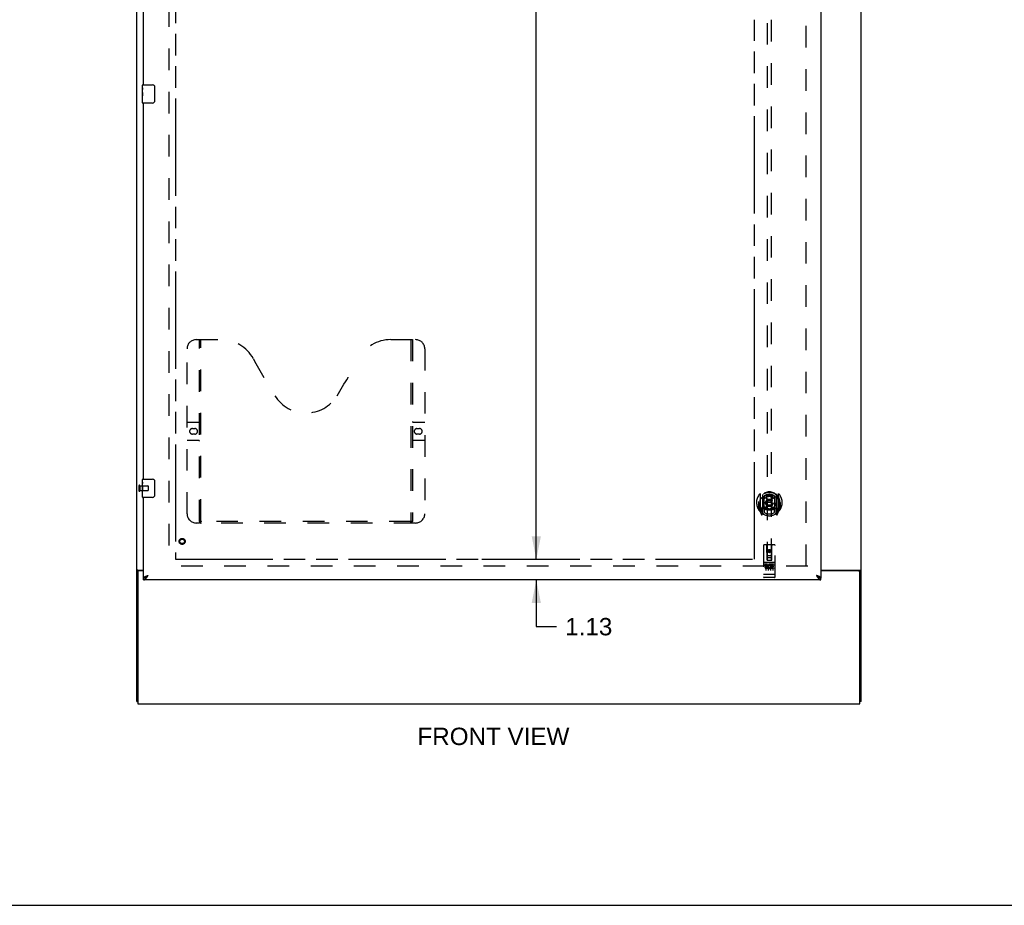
# Model space of a CAD drawing. Header units: inches. Extents: x 0 to 214, y 0 to 139.
# Tile 2 of 14: x 54 to 107, y 0 to 48. Entities that reach past the tile are written whole.
import ezdxf

# ---------------------------------------------------------------- set-up
doc = ezdxf.new("R2010")
doc.units = ezdxf.units.IN
doc.header["$LTSCALE"] = 11.782908
doc.header["$MEASUREMENT"] = 0
doc.linetypes.add('HIDDEN', pattern=[0.2, 0.1, -0.1])
doc.linetypes.add('PHANTOM', pattern=[0.8, 0.45, -0.05, 0.1, -0.05, 0.1, -0.05])
doc.layers.get('0').update_dxf_attribs({"linetype": 'CONTINUOUS'})
for name, color, linetype in [('02___PRT_ALL_AXES', 7, 'CONTINUOUS'), ('AVAIL_DOOR_SPACE', 7, 'CONTINUOUS'), ('DEFAULT_2', 8, 'HIDDEN'), ('DIMENSIONS', 7, 'CONTINUOUS')]:
    doc.layers.add(name, color=color, linetype=linetype)
doc.styles.get("Standard").update_dxf_attribs({"font": 'arial.ttf'})
doc.dimstyles.new('DIMSTYLE_1', dxfattribs={"dimtxt": 0.945153, "dimasz": 1.260204, "dimexe": 0.09, "dimexo": 0.07, "dimgap": 0.0375, "dimtad": 0, "dimtih": 1, "dimtoh": 1, "dimzin": 4, "dimdsep": 46, "dimtxsty": 'Standard', "dimblk": '_FILLED', "dimblk1": '_FILLED', "dimblk2": '_FILLED', "dimcen": 0.09, "dimazin": 1, "dimtfac": 1, "dimtofl": 0, "dimtmove": 0, "dimatfit": 3, "dimldrblk": '_FILLED', "dimfxl": 1, "dimtolj": 1, "dimtzin": 4, "dimarcsym": 0})

# ---------------------------------------------------------------- blocks, each defined once
blk = doc.blocks.new('_FILLED')
at = {"color": 0, "linetype": 'ByBlock'}
blk.add_solid([(0, 0), (-1, 0.2), (-1, -0.2)], dxfattribs=at)
blk = doc.blocks.new('*D11')
at = {"layer": 'DIMENSIONS', "color": 2, "linetype": 'Continuous'}
for p, q in [((82.998, 91.116), (81.262, 91.116)), ((81.864, 91.116), (81.864, 55.936)), ((81.864, 18.866), (81.864, 54.046)), ((80.73, 18.866), (82.685, 18.866))]:
    blk.add_line(p, q, dxfattribs=at)
at = {"layer": 'DIMENSIONS', "color": 2, "linetype": 'Continuous', "xscale": 1.2602040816, "yscale": 1.2602040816, "zscale": 1.2602040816}
for p, rotation in [((81.864, 91.116), 90), ((81.864, 18.866), 270)]:
    blk.add_blockref('_FILLED', p, dxfattribs=dict(at, rotation=rotation))
at = {"layer": 'DIMENSIONS', "color": 2, "linetype": 'Continuous', "insert": (81.864, 55.463), "char_height": 0.9452, "width": 3.30277, "attachment_point": 2, "line_spacing_factor": 0.9}
blk.add_mtext('72.25', dxfattribs=at)
blk = doc.blocks.new('*D12')
at = {"layer": 'DIMENSIONS', "color": 2, "linetype": 'Continuous'}
for p, q in [((81.864, 18.866), (81.864, 21.386)), ((80.73, 18.866), (82.747, 18.866)), ((82.998, 17.741), (81.262, 17.741)), ((81.864, 17.741), (81.864, 15.194)), ((81.864, 15.194), (82.967, 15.194))]:
    blk.add_line(p, q, dxfattribs=at)
at = {"layer": 'DIMENSIONS', "color": 2, "linetype": 'Continuous', "xscale": 1.2602040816, "yscale": 1.2602040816, "zscale": 1.2602040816}
for p, rotation in [((81.864, 18.866), 270), ((81.864, 17.741), 90)]:
    blk.add_blockref('_FILLED', p, dxfattribs=dict(at, rotation=rotation))
at = {"layer": 'DIMENSIONS', "color": 2, "linetype": 'Continuous', "insert": (83.439, 15.667), "char_height": 0.9452, "width": 2.56843, "attachment_point": 1, "line_spacing_factor": 0.9}
blk.add_mtext('1.13', dxfattribs=at)
blk = doc.blocks.new('*D13')
at = {"layer": 'DIMENSIONS', "color": 2, "linetype": 'Continuous'}
for p, q in [((60.446, 64.132), (57.926, 64.132)), ((62.196, 64.132), (64.361, 64.132))]:
    blk.add_line(p, q, dxfattribs=at)
at = {"layer": 'DIMENSIONS', "color": 2, "linetype": 'Continuous', "xscale": 1.2602040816, "yscale": 1.2602040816, "zscale": 1.2602040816}
blk.add_blockref('_FILLED', (60.446, 64.132), dxfattribs=at)
at = {"layer": 'DIMENSIONS', "color": 2, "linetype": 'Continuous', "xscale": 1.2602040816, "yscale": 1.2602040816, "zscale": 1.2602040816, "rotation": 180}
blk.add_blockref('_FILLED', (62.196, 64.132), dxfattribs=at)
at = {"layer": 'DIMENSIONS', "color": 2, "linetype": 'Continuous', "insert": (64.834, 64.604), "char_height": 0.9452, "width": 2.56843, "attachment_point": 1, "line_spacing_factor": 0.9}
blk.add_mtext('1.75', dxfattribs=at)
blk = doc.blocks.new('*D15')
at = {"layer": 'DIMENSIONS', "color": 2, "linetype": 'Continuous'}
for p, q in [((93.759, 64.132), (91.579, 64.132)), ((97.384, 64.132), (99.904, 64.132))]:
    blk.add_line(p, q, dxfattribs=at)
at = {"layer": 'DIMENSIONS', "color": 2, "linetype": 'Continuous', "xscale": 1.2602040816, "yscale": 1.2602040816, "zscale": 1.2602040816}
blk.add_blockref('_FILLED', (93.759, 64.132), dxfattribs=at)
at = {"layer": 'DIMENSIONS', "color": 2, "linetype": 'Continuous', "xscale": 1.2602040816, "yscale": 1.2602040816, "zscale": 1.2602040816, "rotation": 180}
blk.add_blockref('_FILLED', (97.384, 64.132), dxfattribs=at)
at = {"layer": 'DIMENSIONS', "color": 2, "linetype": 'Continuous', "insert": (91.106, 64.604), "char_height": 0.9452, "width": 2.56843, "attachment_point": 3, "line_spacing_factor": 0.9}
blk.add_mtext('3.63', dxfattribs=at)

msp = doc.modelspace()

# ---------------------------------------------------------------- linework, layer by layer
at = {"color": 7, "linetype": 'Continuous'}
for p, q in [((60.071, 11.116), (60.071, 94.866)), ((99.571, 11.116), (99.571, 94.866)), ((60.386, 44.58), (60.386, 44.726)), ((60.401, 44.741), (60.941, 44.741)), ((61.041, 44.641), (61.041, 43.841)), ((60.386, 44.322), (60.386, 44.356)), ((60.386, 44.125), (60.386, 44.157)), ((60.386, 43.756), (60.386, 43.895)), ((60.941, 43.741), (60.401, 43.741)), ((60.386, 23.08), (60.386, 23.226)), ((60.401, 23.241), (60.941, 23.241)), ((61.041, 23.141), (61.041, 22.341)), ((60.386, 22.822), (60.386, 22.856)), ((60.386, 22.625), (60.386, 22.657)), ((60.386, 22.256), (60.386, 22.395)), ((60.941, 22.241), (60.401, 22.241)), ((60.132, 18.272), (60.446, 18.272)), ((97.384, 18.272), (99.511, 18.272)), ((60.169, 18.234), (60.071, 18.234)), ((60.134, 18.178), (60.134, 10.991)), ((60.446, 18.241), (60.196, 18.241)), ((60.446, 17.741), (60.446, 17.845)), ((60.547, 17.873), (60.558, 17.879)), ((97.26, 17.886), (97.272, 17.879)), ((99.446, 18.241), (97.384, 18.241)), ((97.384, 17.741), (97.384, 17.845)), ((99.474, 18.234), (99.571, 18.234)), ((99.509, 10.991), (99.509, 18.178)), ((60.071, 11.116), (60.134, 11.116)), ((60.134, 10.991), (99.509, 10.991)), ((99.571, 11.116), (99.509, 11.116)), ((0, 0), (214.235, 0))]:
    msp.add_line(p, q, dxfattribs=at)
at = {"color": 3, "linetype": 'Continuous'}
for p, q in [((97.384, 92.137), (97.384, 17.845)), ((60.446, 44.741), (60.446, 65.241)), ((60.446, 23.241), (60.446, 43.741)), ((60.446, 17.845), (60.446, 22.241)), ((97.384, 17.741), (60.446, 17.741))]:
    msp.add_line(p, q, dxfattribs=at)
at = {"color": 7, "linetype": 'Continuous'}
for points in [[(61.034, 44.677), (61.036, 44.671), (61.038, 44.665), (61.039, 44.659), (61.04, 44.653), (61.041, 44.647), (61.041, 44.641)], [(61.041, 43.841), (61.041, 43.834), (61.04, 43.828), (61.039, 43.822), (61.038, 43.816), (61.036, 43.81), (61.034, 43.804)], [(61.034, 23.177), (61.036, 23.171), (61.038, 23.165), (61.039, 23.159), (61.04, 23.153), (61.041, 23.147), (61.041, 23.141)], [(61.041, 22.341), (61.041, 22.334), (61.04, 22.328), (61.039, 22.322), (61.038, 22.316), (61.036, 22.31), (61.034, 22.304)], [(60.11, 18.261), (60.103, 18.258), (60.099, 18.257), (60.095, 18.255), (60.092, 18.254), (60.089, 18.252), (60.086, 18.251), (60.083, 18.249), (60.08, 18.248), (60.078, 18.246), (60.076, 18.244), (60.075, 18.243), (60.073, 18.241), (60.073, 18.24), (60.072, 18.238), (60.071, 18.236), (60.071, 18.234)], [(60.132, 18.272), (60.13, 18.27), (60.127, 18.269), (60.125, 18.267), (60.121, 18.266), (60.118, 18.264), (60.114, 18.262), (60.11, 18.261)], [(99.511, 18.272), (99.513, 18.27), (99.515, 18.269), (99.518, 18.267), (99.521, 18.266), (99.525, 18.264), (99.528, 18.262), (99.532, 18.261), (99.54, 18.258)], [(99.54, 18.258), (99.544, 18.257), (99.547, 18.255), (99.551, 18.254), (99.554, 18.252), (99.557, 18.251), (99.56, 18.249), (99.562, 18.248), (99.564, 18.246), (99.566, 18.244), (99.568, 18.243), (99.569, 18.241), (99.57, 18.24), (99.571, 18.238), (99.571, 18.236), (99.571, 18.234)], [(60.446, 17.845), (60.457, 17.845), (60.469, 17.846), (60.48, 17.848), (60.491, 17.85), (60.502, 17.854), (60.513, 17.858), (60.525, 17.862), (60.536, 17.867), (60.547, 17.873)], [(60.558, 17.879), (60.569, 17.886), (60.581, 17.894), (60.592, 17.902), (60.603, 17.91), (60.614, 17.919), (60.626, 17.928), (60.637, 17.937), (60.648, 17.947), (60.659, 17.957), (60.67, 17.967), (60.682, 17.977), (60.693, 17.987)], [(60.562, 17.882), (60.566, 17.887), (60.571, 17.895), (60.577, 17.902), (60.584, 17.909), (60.592, 17.916), (60.6, 17.923), (60.609, 17.93), (60.618, 17.937), (60.628, 17.944), (60.638, 17.952), (60.649, 17.959), (60.659, 17.966), (60.67, 17.973), (60.682, 17.98), (60.693, 17.987)], [(97.137, 17.987), (97.148, 17.977), (97.16, 17.967), (97.171, 17.957), (97.182, 17.947), (97.193, 17.937), (97.204, 17.928), (97.216, 17.919), (97.227, 17.91), (97.238, 17.902), (97.249, 17.894), (97.26, 17.886)], [(97.268, 17.882), (97.264, 17.887), (97.259, 17.895), (97.253, 17.902), (97.246, 17.909), (97.238, 17.916), (97.23, 17.923), (97.221, 17.93), (97.212, 17.937), (97.202, 17.944), (97.192, 17.952), (97.181, 17.959), (97.171, 17.966), (97.16, 17.973), (97.148, 17.98), (97.137, 17.987)], [(97.272, 17.879), (97.283, 17.873), (97.294, 17.867), (97.305, 17.862), (97.317, 17.858), (97.328, 17.854), (97.339, 17.85), (97.35, 17.848), (97.361, 17.846), (97.373, 17.845), (97.384, 17.845)]]:
    msp.add_lwpolyline(points, dxfattribs=at)
at = {"color": 3, "linetype": 'Continuous'}
for points in [[(60.227, 18.272), (60.227, 18.27), (60.227, 18.268), (60.227, 18.266), (60.226, 18.264), (60.226, 18.263), (60.225, 18.261), (60.224, 18.259), (60.222, 18.258), (60.221, 18.256), (60.219, 18.255), (60.217, 18.253), (60.215, 18.252), (60.213, 18.251)], [(99.416, 18.272), (99.416, 18.27), (99.416, 18.268), (99.416, 18.266), (99.416, 18.264), (99.417, 18.263), (99.418, 18.261), (99.419, 18.259), (99.42, 18.258), (99.422, 18.256), (99.423, 18.255), (99.425, 18.253), (99.427, 18.252), (99.43, 18.251), (99.434, 18.248)], [(60.213, 18.251), (60.208, 18.248), (60.206, 18.247), (60.204, 18.245), (60.202, 18.244), (60.2, 18.242), (60.199, 18.241)], [(60.446, 17.845), (60.447, 17.851), (60.448, 17.857), (60.451, 17.862), (60.455, 17.868), (60.459, 17.874), (60.465, 17.88), (60.472, 17.886), (60.479, 17.892), (60.488, 17.898), (60.497, 17.904), (60.507, 17.91), (60.518, 17.916), (60.53, 17.922), (60.543, 17.928)], [(60.446, 17.741), (60.457, 17.741), (60.469, 17.743), (60.48, 17.746), (60.491, 17.751), (60.502, 17.756), (60.513, 17.763), (60.525, 17.771), (60.536, 17.78), (60.547, 17.79), (60.558, 17.801), (60.569, 17.813), (60.581, 17.826), (60.592, 17.839)], [(60.543, 17.928), (60.556, 17.934), (60.569, 17.94), (60.584, 17.946), (60.598, 17.952), (60.614, 17.957), (60.629, 17.963), (60.645, 17.969), (60.661, 17.975), (60.677, 17.981), (60.693, 17.987)], [(60.592, 17.839), (60.603, 17.854), (60.614, 17.869), (60.626, 17.885), (60.637, 17.901), (60.648, 17.918), (60.659, 17.935), (60.67, 17.952), (60.682, 17.97), (60.693, 17.987)], [(97.287, 17.928), (97.274, 17.934), (97.26, 17.94), (97.246, 17.946), (97.232, 17.952), (97.216, 17.957), (97.201, 17.963), (97.185, 17.969), (97.169, 17.975), (97.153, 17.981), (97.137, 17.987)], [(97.137, 17.987), (97.148, 17.97), (97.16, 17.952), (97.171, 17.935), (97.182, 17.918), (97.193, 17.901), (97.204, 17.885), (97.216, 17.869), (97.227, 17.854)], [(97.227, 17.854), (97.238, 17.839), (97.249, 17.826), (97.26, 17.813), (97.272, 17.801), (97.283, 17.79), (97.294, 17.78), (97.305, 17.771), (97.317, 17.763), (97.328, 17.756), (97.339, 17.751), (97.35, 17.746), (97.361, 17.743), (97.373, 17.741), (97.384, 17.741)], [(97.384, 17.845), (97.383, 17.851), (97.382, 17.857), (97.379, 17.862), (97.375, 17.868), (97.371, 17.874), (97.365, 17.88), (97.358, 17.886), (97.351, 17.892), (97.342, 17.898), (97.333, 17.904), (97.323, 17.91), (97.312, 17.916), (97.3, 17.922), (97.287, 17.928)], [(99.434, 18.248), (99.436, 18.247), (99.438, 18.245), (99.44, 18.244), (99.442, 18.242), (99.444, 18.241)]]:
    msp.add_lwpolyline(points, dxfattribs=at)
at = {"color": 7, "linetype": 'Continuous'}
for centre, radius, start, end in [((60.401, 44.726), 0.015, 90, 180), ((60.941, 44.641), 0.1, 21.1999, 90), ((60.401, 43.756), 0.015, 180, 270), ((60.941, 43.841), 0.1, 270, 338.7946), ((60.401, 23.226), 0.015, 90, 180), ((60.941, 23.141), 0.1, 21.1999, 90), ((60.401, 22.256), 0.015, 180, 270), ((60.941, 22.341), 0.1, 270, 338.7946), ((60.196, 18.178), 0.0625, 90, 180), ((99.446, 18.178), 0.0625, 0, 90)]:
    msp.add_arc(centre, radius, start, end, dxfattribs=at)
at = {"layer": '02___PRT_ALL_AXES', "color": 7, "linetype": 'Continuous'}
for p, q in [((60.386, 44.58), (60.386, 44.726)), ((60.386, 44.322), (60.386, 44.579)), ((60.392, 44.524), (60.386, 44.524)), ((60.386, 44.356), (60.393, 44.356)), ((60.386, 43.756), (60.386, 44.319)), ((60.388, 44.293), (60.386, 44.293)), ((60.386, 44.161), (60.392, 44.161)), ((60.386, 44.125), (60.393, 44.125)), ((60.386, 44.062), (60.393, 44.062)), ((60.388, 44.295), (60.39, 44.273)), ((60.393, 44.356), (60.393, 44.492)), ((60.393, 43.895), (60.393, 44.125)), ((60.386, 43.895), (60.393, 43.895)), ((60.386, 23.08), (60.386, 23.226)), ((60.386, 22.822), (60.386, 23.079)), ((60.392, 23.024), (60.386, 23.024)), ((60.386, 22.856), (60.393, 22.856)), ((60.386, 22.256), (60.386, 22.819)), ((60.388, 22.793), (60.386, 22.793)), ((60.386, 22.661), (60.392, 22.661)), ((60.386, 22.625), (60.393, 22.625)), ((60.386, 22.562), (60.393, 22.562)), ((60.388, 22.795), (60.39, 22.773)), ((60.393, 22.856), (60.393, 22.992)), ((60.393, 22.395), (60.393, 22.625)), ((60.386, 22.395), (60.393, 22.395))]:
    msp.add_line(p, q, dxfattribs=at)
at = {"layer": '02___PRT_ALL_AXES', "color": 8, "linetype": 'HIDDEN'}
for p, q in [((60.239, 22.865), (60.686, 22.865)), ((60.239, 22.865), (60.239, 22.617)), ((60.239, 22.617), (60.686, 22.617)), ((94.854, 18.701), (94.289, 18.701)), ((94.427, 18.579), (94.334, 18.579)), ((94.334, 18.579), (94.334, 18.537)), ((94.427, 18.537), (94.334, 18.537)), ((94.431, 18.493), (94.384, 18.493)), ((94.427, 18.452), (94.398, 18.452)), ((94.491, 18.408), (94.398, 18.408)), ((94.491, 18.366), (94.398, 18.366)), ((94.491, 18.408), (94.491, 18.366)), ((94.623, 18.414), (94.64, 18.375)), ((94.647, 18.544), (94.634, 18.525)), ((94.643, 18.569), (94.647, 18.567)), ((94.803, 18.579), (94.647, 18.579)), ((94.647, 18.579), (94.647, 18.567)), ((94.647, 18.544), (94.647, 18.366)), ((94.803, 18.366), (94.647, 18.366)), ((94.803, 18.537), (94.69, 18.537)), ((94.69, 18.537), (94.69, 18.493)), ((94.782, 18.493), (94.69, 18.493)), ((94.782, 18.451), (94.69, 18.451)), ((94.69, 18.451), (94.69, 18.408)), ((94.803, 18.408), (94.69, 18.408)), ((94.782, 18.493), (94.782, 18.451)), ((94.803, 18.579), (94.803, 18.537)), ((94.803, 18.408), (94.803, 18.366)), ((94.854, 17.873), (94.289, 17.873))]:
    msp.add_line(p, q, dxfattribs=at)
at = {"layer": '02___PRT_ALL_AXES', "color": 7, "linetype": 'Continuous'}
for points in [[(60.386, 44.58), (60.386, 44.576), (60.387, 44.572), (60.387, 44.566), (60.389, 44.553)], [(60.386, 44.322), (60.386, 44.314), (60.387, 44.305), (60.388, 44.295)], [(60.389, 44.553), (60.39, 44.545), (60.391, 44.537), (60.392, 44.529)], [(60.39, 44.273), (60.39, 44.261), (60.391, 44.249), (60.392, 44.237), (60.393, 44.224), (60.393, 44.212), (60.393, 44.199), (60.393, 44.186), (60.393, 44.173), (60.392, 44.161), (60.391, 44.148), (60.39, 44.136)], [(60.392, 44.529), (60.392, 44.52), (60.393, 44.511), (60.393, 44.501), (60.393, 44.492)], [(60.386, 23.08), (60.386, 23.076), (60.387, 23.072), (60.387, 23.066), (60.389, 23.053)], [(60.386, 22.822), (60.386, 22.814), (60.387, 22.805), (60.388, 22.795)], [(60.389, 23.053), (60.39, 23.045), (60.391, 23.037), (60.392, 23.029)], [(60.39, 22.773), (60.39, 22.761), (60.391, 22.749), (60.392, 22.737), (60.393, 22.724), (60.393, 22.712), (60.393, 22.699), (60.393, 22.686), (60.393, 22.673), (60.392, 22.661), (60.391, 22.648), (60.39, 22.636)], [(60.392, 23.029), (60.392, 23.02), (60.393, 23.011), (60.393, 23.001), (60.393, 22.992)]]:
    msp.add_lwpolyline(points, dxfattribs=at)
at = {"layer": '02___PRT_ALL_AXES', "color": 8, "linetype": 'HIDDEN'}
for centre, radius in [((62.55, 19.845), 0.124), ((94.571, 19.318), 0.085)]:
    msp.add_circle(centre, radius, dxfattribs=at)
for centre, radius, start, end in [((94.398, 18.43), 0.0644, 102.2995, 270.0775), ((94.398, 18.43), 0.0219, 89.9011, 270), ((94.427, 18.516), 0.0635, 270, 90), ((94.427, 18.515), 0.0219, 280.307, 90), ((94.597, 18.473), 0.107, 64.2636, 293.4027), ((94.597, 18.473), 0.0639, 54.8895, 293.4026)]:
    msp.add_arc(centre, radius, start, end, dxfattribs=at)
at = {"layer": '02___PRT_ALL_AXES', "color": 7, "linetype": 'Continuous'}
for centre in [(60.649, 44.157), (60.649, 22.657)]:
    msp.add_ellipse(centre, major_axis=(0.263, 0), ratio=0.432808, start_param=3.141593, end_param=3.321581, dxfattribs=at)
at = {"layer": 'AVAIL_DOOR_SPACE', "color": 4, "linetype": 'PHANTOM'}
for p, q in [((62.196, 91.116), (62.196, 18.866)), ((93.759, 18.866), (93.759, 48.29)), ((62.196, 18.866), (78.9, 18.866)), ((78.9, 18.87), (78.93, 18.87)), ((78.9, 18.87), (78.9, 18.866)), ((78.93, 18.87), (78.93, 18.866)), ((78.93, 18.866), (93.759, 18.866))]:
    msp.add_line(p, q, dxfattribs=at)
at = {"layer": 'DEFAULT_2', "color": 8, "linetype": 'HIDDEN'}
for p, q in [((61.821, 91.491), (61.821, 18.491)), ((96.571, 18.491), (96.571, 91.491)), ((94.446, 52.82), (94.446, 18.818)), ((94.696, 18.818), (94.696, 52.82)), ((63.32, 30.845), (64.675, 30.845)), ((63.495, 20.935), (63.495, 30.845)), ((63.575, 20.965), (63.575, 30.845)), ((73.925, 30.845), (75.28, 30.845)), ((75.025, 30.845), (75.025, 20.965)), ((75.105, 30.845), (75.105, 20.935)), ((62.82, 21.345), (62.82, 30.345)), ((75.78, 30.345), (75.78, 21.345)), ((62.82, 26.345), (63.455, 26.345)), ((75.145, 26.345), (75.78, 26.345)), ((63.107, 25.995), (63.244, 25.995)), ((75.357, 25.995), (75.494, 25.995)), ((63.455, 25.345), (62.82, 25.345)), ((63.244, 25.695), (63.107, 25.695)), ((75.78, 25.345), (75.145, 25.345)), ((75.494, 25.695), (75.357, 25.695)), ((60.196, 22.883), (60.196, 22.599)), ((60.239, 22.883), (60.239, 22.599)), ((60.696, 22.855), (60.696, 22.627)), ((94.071, 22.446), (94.071, 21.478)), ((94.189, 22.392), (94.189, 21.376)), ((94.196, 22.367), (94.196, 21.364)), ((94.289, 21.644), (94.289, 22.275)), ((94.296, 22.328), (94.296, 22.225)), ((94.409, 22.301), (94.439, 21.962)), ((94.734, 22.301), (94.704, 21.962)), ((94.846, 22.225), (94.846, 22.328)), ((94.854, 22.275), (94.854, 21.644)), ((94.946, 22.367), (94.946, 21.364)), ((94.954, 22.392), (94.954, 21.376)), ((95.071, 21.478), (95.071, 22.446)), ((93.989, 21.962), (94.004, 21.962)), ((93.989, 21.962), (93.989, 21.574)), ((93.996, 22.009), (93.996, 22.011)), ((93.996, 21.551), (93.996, 22.009)), ((94.189, 21.633), (94.129, 21.633)), ((94.129, 21.633), (94.129, 21.483)), ((94.129, 21.483), (94.196, 21.483)), ((94.166, 21.537), (94.137, 21.491)), ((94.199, 21.596), (94.199, 21.389)), ((94.289, 21.634), (94.216, 21.634)), ((94.285, 21.616), (94.219, 21.616)), ((94.296, 21.664), (94.296, 21.411)), ((94.408, 21.618), (94.439, 21.962)), ((94.704, 21.962), (94.439, 21.962)), ((94.734, 21.618), (94.704, 21.962)), ((94.846, 21.411), (94.846, 21.664)), ((94.926, 21.634), (94.854, 21.634)), ((94.924, 21.616), (94.858, 21.616)), ((94.944, 21.389), (94.944, 21.596)), ((94.946, 21.483), (95.014, 21.483)), ((95.014, 21.633), (94.954, 21.633)), ((95.005, 21.491), (94.976, 21.537)), ((95.014, 21.483), (95.014, 21.633)), ((95.154, 21.962), (95.139, 21.962)), ((95.146, 22.009), (95.146, 22.011)), ((95.146, 21.551), (95.146, 22.009)), ((95.154, 21.962), (95.154, 21.574)), ((94.076, 21.468), (94.146, 21.292)), ((94.167, 21.373), (94.172, 21.369)), ((94.175, 21.295), (94.189, 21.376)), ((94.266, 21.314), (94.196, 21.423)), ((94.946, 21.423), (94.876, 21.314)), ((94.954, 21.376), (94.968, 21.295)), ((94.975, 21.372), (94.975, 21.373)), ((94.975, 21.372), (94.975, 21.373)), ((94.975, 21.372), (94.975, 21.372)), ((94.997, 21.292), (95.067, 21.468)), ((75.28, 20.845), (63.32, 20.845)), ((75.021, 20.925), (63.579, 20.925)), ((94.259, 19.628), (94.259, 17.903)), ((94.854, 19.658), (94.289, 19.658)), ((94.445, 18.818), (94.441, 19.628)), ((94.571, 19.391), (94.509, 19.355)), ((94.509, 19.355), (94.519, 19.349)), ((94.509, 19.355), (94.509, 19.282)), ((94.571, 19.379), (94.519, 19.349)), ((94.519, 19.349), (94.519, 19.288)), ((94.634, 19.355), (94.571, 19.391)), ((94.571, 19.391), (94.571, 19.379)), ((94.624, 19.349), (94.571, 19.379)), ((94.634, 19.355), (94.624, 19.349)), ((94.624, 19.288), (94.624, 19.349)), ((94.634, 19.282), (94.634, 19.355)), ((94.698, 18.818), (94.701, 19.628)), ((94.884, 17.903), (94.884, 19.628)), ((94.444, 19.068), (94.699, 19.068)), ((94.445, 18.818), (94.446, 18.818)), ((94.446, 18.818), (94.696, 18.818)), ((94.656, 18.943), (94.486, 18.943)), ((94.509, 19.282), (94.519, 19.288)), ((94.509, 19.282), (94.571, 19.246)), ((94.519, 19.288), (94.571, 19.258)), ((94.571, 19.258), (94.624, 19.288)), ((94.571, 19.246), (94.634, 19.282)), ((94.571, 19.246), (94.571, 19.258)), ((94.634, 19.282), (94.624, 19.288)), ((94.696, 18.818), (94.698, 18.818)), ((96.665, 18.491), (61.727, 18.491)), ((94.289, 18.701), (94.854, 18.701)), ((94.36, 18.685), (94.532, 18.685)), ((94.384, 18.57), (94.384, 18.264)), ((94.509, 18.57), (94.509, 18.264)), ((94.61, 18.685), (94.782, 18.685)), ((94.634, 18.57), (94.634, 18.264)), ((94.759, 18.57), (94.759, 18.264)), ((94.276, 18.032), (94.275, 18.032)), ((94.278, 18.032), (94.277, 18.032)), ((94.279, 18.032), (94.278, 18.032)), ((94.28, 18.032), (94.279, 18.032)), ((94.28, 18.031), (94.28, 18.032)), ((94.281, 18.031), (94.28, 18.031)), ((94.282, 18.031), (94.281, 18.031)), ((94.283, 18.031), (94.282, 18.031)), ((94.284, 18.031), (94.283, 18.031)), ((94.285, 18.031), (94.284, 18.031)), ((94.286, 18.031), (94.285, 18.031)), ((94.285, 18.031), (94.285, 18.031)), ((94.287, 18.031), (94.286, 18.031)), ((94.288, 18.031), (94.287, 18.031)), ((94.289, 18.031), (94.288, 18.031)), ((94.854, 18.031), (94.289, 18.031)), ((94.539, 17.873), (94.354, 17.873)), ((94.789, 17.873), (94.604, 17.873)), ((94.854, 18.031), (94.855, 18.031)), ((94.855, 18.031), (94.856, 18.031)), ((94.856, 18.031), (94.857, 18.031)), ((94.857, 18.031), (94.858, 18.031)), ((94.858, 18.031), (94.859, 18.031)), ((94.858, 18.031), (94.858, 18.031)), ((94.859, 18.031), (94.86, 18.031)), ((94.86, 18.031), (94.861, 18.031)), ((94.861, 18.031), (94.862, 18.031)), ((94.862, 18.031), (94.863, 18.032)), ((94.862, 18.031), (94.862, 18.031)), ((94.863, 18.032), (94.864, 18.032)), ((94.864, 18.032), (94.865, 18.032)), ((94.865, 18.032), (94.866, 18.032)), ((94.866, 18.032), (94.867, 18.032)), ((94.866, 18.032), (94.866, 18.032)), ((94.867, 18.032), (94.868, 18.032))]:
    msp.add_line(p, q, dxfattribs=at)
for points in [[(94.117, 22.177), (94.115, 22.176), (94.114, 22.175), (94.112, 22.173), (94.111, 22.172), (94.109, 22.17), (94.107, 22.169), (94.106, 22.167), (94.104, 22.165), (94.102, 22.163), (94.1, 22.161), (94.099, 22.16), (94.097, 22.158), (94.095, 22.155), (94.093, 22.153), (94.091, 22.151), (94.089, 22.149), (94.087, 22.146), (94.085, 22.144), (94.083, 22.141), (94.081, 22.138), (94.078, 22.135), (94.076, 22.132), (94.074, 22.129), (94.071, 22.126), (94.069, 22.123), (94.067, 22.119), (94.064, 22.116), (94.062, 22.112), (94.059, 22.108), (94.056, 22.104), (94.054, 22.1), (94.051, 22.095), (94.048, 22.091), (94.045, 22.086), (94.042, 22.081), (94.039, 22.076)], [(94.383, 22.319), (94.389, 22.32), (94.394, 22.322), (94.4, 22.323), (94.405, 22.325), (94.41, 22.326), (94.416, 22.327), (94.421, 22.328), (94.427, 22.33), (94.432, 22.331), (94.438, 22.332), (94.443, 22.333), (94.449, 22.334), (94.454, 22.335), (94.46, 22.336), (94.465, 22.337), (94.471, 22.337), (94.476, 22.338), (94.482, 22.339), (94.487, 22.34), (94.493, 22.34), (94.499, 22.341), (94.504, 22.341), (94.51, 22.342), (94.515, 22.342), (94.521, 22.343), (94.527, 22.343), (94.532, 22.344), (94.538, 22.344), (94.543, 22.344), (94.549, 22.344), (94.554, 22.344), (94.56, 22.345), (94.566, 22.345), (94.571, 22.345), (94.577, 22.345), (94.582, 22.345), (94.588, 22.344), (94.594, 22.344), (94.599, 22.344), (94.605, 22.344), (94.61, 22.344), (94.616, 22.343), (94.622, 22.343), (94.627, 22.342), (94.633, 22.342), (94.638, 22.341), (94.644, 22.341), (94.649, 22.34), (94.655, 22.34), (94.661, 22.339), (94.666, 22.338), (94.672, 22.337), (94.677, 22.337), (94.683, 22.336), (94.688, 22.335), (94.694, 22.334), (94.699, 22.333), (94.705, 22.332), (94.71, 22.331), (94.716, 22.33), (94.721, 22.328), (94.727, 22.327), (94.732, 22.326), (94.738, 22.325), (94.743, 22.323), (94.748, 22.322), (94.754, 22.32), (94.759, 22.319)], [(95.104, 22.076), (95.101, 22.081), (95.098, 22.086), (95.095, 22.091), (95.092, 22.095), (95.089, 22.1), (95.086, 22.104), (95.084, 22.108), (95.081, 22.112), (95.078, 22.116), (95.076, 22.119), (95.073, 22.123), (95.071, 22.126), (95.069, 22.129), (95.066, 22.132), (95.064, 22.135), (95.062, 22.138), (95.06, 22.141), (95.058, 22.144), (95.056, 22.146), (95.054, 22.149), (95.052, 22.151), (95.05, 22.153), (95.048, 22.155), (95.046, 22.158), (95.044, 22.16), (95.042, 22.161), (95.04, 22.163), (95.038, 22.165), (95.037, 22.167), (95.035, 22.169), (95.033, 22.17), (95.032, 22.172), (95.03, 22.173), (95.029, 22.175), (95.027, 22.176), (95.026, 22.177)], [(63.485, 20.965), (63.501, 20.954), (63.517, 20.944), (63.533, 20.936), (63.549, 20.93), (63.564, 20.926), (63.579, 20.925)], [(75.021, 20.925), (75.036, 20.926), (75.052, 20.93), (75.067, 20.936), (75.083, 20.944), (75.099, 20.954), (75.115, 20.965)], [(94.354, 18.684), (94.354, 18.684), (94.354, 18.684), (94.354, 18.684), (94.354, 18.684), (94.354, 18.684), (94.354, 18.684), (94.354, 18.684), (94.354, 18.684), (94.355, 18.684), (94.355, 18.684), (94.355, 18.684), (94.355, 18.684), (94.355, 18.684), (94.355, 18.685), (94.355, 18.685), (94.355, 18.685), (94.355, 18.685), (94.356, 18.685), (94.356, 18.685), (94.356, 18.685), (94.356, 18.685), (94.356, 18.685), (94.356, 18.685), (94.356, 18.685), (94.357, 18.685), (94.357, 18.685), (94.357, 18.685), (94.357, 18.685), (94.357, 18.685), (94.357, 18.685), (94.357, 18.685), (94.358, 18.685), (94.358, 18.685), (94.358, 18.685), (94.358, 18.685), (94.358, 18.685), (94.359, 18.685), (94.359, 18.685), (94.359, 18.685), (94.359, 18.685), (94.359, 18.685), (94.359, 18.685), (94.36, 18.685), (94.36, 18.685), (94.36, 18.685)], [(94.532, 18.685), (94.532, 18.685), (94.533, 18.685), (94.533, 18.685), (94.533, 18.685), (94.533, 18.685), (94.533, 18.685), (94.534, 18.685), (94.534, 18.685), (94.534, 18.685), (94.534, 18.685), (94.534, 18.685), (94.534, 18.685), (94.535, 18.685), (94.535, 18.685), (94.535, 18.685), (94.535, 18.685), (94.535, 18.685), (94.535, 18.685), (94.536, 18.685), (94.536, 18.685), (94.536, 18.685), (94.536, 18.685), (94.536, 18.685), (94.536, 18.685), (94.536, 18.685), (94.537, 18.685), (94.537, 18.685), (94.537, 18.685), (94.537, 18.685), (94.537, 18.685), (94.537, 18.685), (94.537, 18.685), (94.537, 18.684), (94.538, 18.684), (94.538, 18.684), (94.538, 18.684), (94.538, 18.684), (94.538, 18.684), (94.538, 18.684), (94.538, 18.684), (94.538, 18.684), (94.538, 18.684), (94.538, 18.684), (94.539, 18.684), (94.539, 18.684), (94.539, 18.684)], [(94.604, 18.684), (94.604, 18.684), (94.604, 18.684), (94.604, 18.684), (94.604, 18.684), (94.604, 18.684), (94.604, 18.684), (94.604, 18.684), (94.604, 18.684), (94.605, 18.684), (94.605, 18.684), (94.605, 18.684), (94.605, 18.684), (94.605, 18.684), (94.605, 18.685), (94.605, 18.685), (94.605, 18.685), (94.606, 18.685), (94.606, 18.685), (94.606, 18.685), (94.606, 18.685), (94.606, 18.685), (94.606, 18.685), (94.606, 18.685), (94.606, 18.685), (94.607, 18.685), (94.607, 18.685), (94.607, 18.685), (94.607, 18.685), (94.607, 18.685), (94.607, 18.685), (94.607, 18.685), (94.608, 18.685), (94.608, 18.685), (94.608, 18.685), (94.608, 18.685), (94.608, 18.685), (94.609, 18.685), (94.609, 18.685), (94.609, 18.685), (94.609, 18.685), (94.609, 18.685), (94.609, 18.685), (94.61, 18.685), (94.61, 18.685), (94.61, 18.685)], [(94.782, 18.685), (94.782, 18.685), (94.783, 18.685), (94.783, 18.685), (94.783, 18.685), (94.783, 18.685), (94.783, 18.685), (94.784, 18.685), (94.784, 18.685), (94.784, 18.685), (94.784, 18.685), (94.784, 18.685), (94.784, 18.685), (94.785, 18.685), (94.785, 18.685), (94.785, 18.685), (94.785, 18.685), (94.785, 18.685), (94.785, 18.685), (94.786, 18.685), (94.786, 18.685), (94.786, 18.685), (94.786, 18.685), (94.786, 18.685), (94.786, 18.685), (94.786, 18.685), (94.787, 18.685), (94.787, 18.685), (94.787, 18.685), (94.787, 18.685), (94.787, 18.685), (94.787, 18.685), (94.787, 18.685), (94.787, 18.684), (94.788, 18.684), (94.788, 18.684), (94.788, 18.684), (94.788, 18.684), (94.788, 18.684), (94.788, 18.684), (94.788, 18.684), (94.788, 18.684), (94.788, 18.684), (94.788, 18.684), (94.789, 18.684), (94.789, 18.684), (94.789, 18.684)], [(94.275, 18.032), (94.275, 18.032), (94.274, 18.032), (94.274, 18.032), (94.274, 18.032), (94.273, 18.032), (94.273, 18.032), (94.272, 18.032), (94.272, 18.032), (94.272, 18.032), (94.271, 18.033), (94.271, 18.033), (94.271, 18.033), (94.27, 18.033), (94.27, 18.033), (94.27, 18.033), (94.269, 18.033), (94.269, 18.033), (94.269, 18.033), (94.268, 18.033), (94.268, 18.033), (94.268, 18.033), (94.268, 18.033), (94.267, 18.033), (94.267, 18.033), (94.267, 18.034), (94.266, 18.034), (94.266, 18.034), (94.266, 18.034), (94.266, 18.034), (94.265, 18.034), (94.265, 18.034), (94.265, 18.034), (94.265, 18.034), (94.264, 18.034), (94.264, 18.034), (94.264, 18.034), (94.264, 18.035), (94.263, 18.035), (94.263, 18.035), (94.263, 18.035), (94.263, 18.035), (94.262, 18.035), (94.262, 18.035), (94.262, 18.035), (94.262, 18.035), (94.262, 18.035), (94.262, 18.035), (94.261, 18.036), (94.261, 18.036), (94.261, 18.036), (94.261, 18.036), (94.261, 18.036), (94.261, 18.036), (94.26, 18.036), (94.26, 18.036), (94.26, 18.036), (94.26, 18.036), (94.26, 18.037), (94.26, 18.037), (94.26, 18.037), (94.26, 18.037), (94.259, 18.037), (94.259, 18.037), (94.259, 18.037), (94.259, 18.037), (94.259, 18.037), (94.259, 18.037), (94.259, 18.038), (94.259, 18.038), (94.259, 18.038), (94.259, 18.038), (94.259, 18.038), (94.259, 18.038), (94.259, 18.038), (94.259, 18.038), (94.259, 18.038), (94.259, 18.038), (94.259, 18.039)], [(94.277, 18.032), (94.276, 18.032), (94.276, 18.032)], [(94.868, 18.032), (94.868, 18.032), (94.869, 18.032), (94.869, 18.032), (94.869, 18.032), (94.87, 18.032), (94.87, 18.032), (94.87, 18.032), (94.871, 18.032), (94.871, 18.033), (94.871, 18.033), (94.872, 18.033), (94.872, 18.033), (94.872, 18.033), (94.873, 18.033), (94.873, 18.033), (94.873, 18.033), (94.874, 18.033), (94.874, 18.033), (94.874, 18.033), (94.875, 18.033), (94.875, 18.033), (94.875, 18.033), (94.876, 18.033), (94.876, 18.034), (94.876, 18.034), (94.876, 18.034), (94.877, 18.034), (94.877, 18.034), (94.877, 18.034), (94.877, 18.034), (94.878, 18.034), (94.878, 18.034), (94.878, 18.034), (94.878, 18.034), (94.879, 18.034), (94.879, 18.035), (94.879, 18.035), (94.879, 18.035), (94.88, 18.035), (94.88, 18.035), (94.88, 18.035), (94.88, 18.035), (94.88, 18.035), (94.881, 18.035), (94.881, 18.035), (94.881, 18.035), (94.881, 18.036), (94.881, 18.036), (94.881, 18.036), (94.882, 18.036), (94.882, 18.036), (94.882, 18.036), (94.882, 18.036), (94.882, 18.036), (94.882, 18.036), (94.882, 18.036), (94.883, 18.037), (94.883, 18.037), (94.883, 18.037), (94.883, 18.037), (94.883, 18.037), (94.883, 18.037), (94.883, 18.037), (94.883, 18.037), (94.883, 18.037), (94.883, 18.037), (94.883, 18.038), (94.884, 18.038), (94.884, 18.038), (94.884, 18.038), (94.884, 18.038), (94.884, 18.038), (94.884, 18.038), (94.884, 18.038), (94.884, 18.038), (94.884, 18.038), (94.884, 18.039)]]:
    msp.add_lwpolyline(points, dxfattribs=at)
for centre, radius in [((94.571, 21.944), 0.35), ((94.571, 21.944), 0.335), ((94.571, 21.944), 0.205), ((94.571, 21.944), 0.133), ((62.55, 19.845), 0.164), ((62.55, 19.845), 0.124), ((94.571, 19.318), 0.0845)]:
    msp.add_circle(centre, radius, dxfattribs=at)
for centre, radius, start, end in [((63.32, 30.345), 0.5, 90, 180), ((64.675, 28.845), 2, 28.4813, 90), ((73.925, 28.845), 2, 90, 151.5187), ((75.28, 30.345), 0.5, 0, 90), ((100.983, 48.543), 39.307, 208.4813, 211.8705), ((37.617, 48.543), 39.307, 328.1295, 331.5187), ((69.3, 28.845), 2, 211.8705, 328.1295), ((63.455, 26.385), 0.04, 270, 360), ((75.145, 26.385), 0.04, 180, 270), ((63.107, 25.845), 0.15, 90, 270), ((63.244, 25.845), 0.15, 270, 90), ((75.357, 25.845), 0.15, 90, 270), ((75.494, 25.845), 0.15, 270, 90), ((63.455, 25.305), 0.04, 0, 90), ((75.145, 25.305), 0.04, 90, 180), ((60.218, 22.883), 0.0215, 0, 180), ((60.218, 22.599), 0.0215, 180, 360), ((60.686, 22.855), 0.01, 0, 90), ((60.686, 22.627), 0.01, 270, 360), ((94.571, 21.962), 0.7, 305.5126, 234.4874), ((94.571, 21.96), 0.583, 0.2464, 179.7536), ((94.571, 21.934), 0.58, 7.6622, 172.3378), ((94.086, 22.446), 0.015, 135.0748, 180), ((94.571, 21.645), 0.7, 49.529, 130.471), ((94.204, 22.392), 0.015, 130.3587, 180), ((94.216, 22.367), 0.02, 129.3378, 179.9984), ((94.304, 22.275), 0.015, 112.9863, 180), ((94.571, 21.934), 0.48, 55.0461, 124.9539), ((94.326, 22.225), 0.03, 180, 311.1261), ((94.571, 21.944), 0.343, 48.8739, 131.1261), ((94.389, 22.3), 0.02, 5.0796, 105.5752), ((94.754, 22.3), 0.02, 74.4248, 174.9204), ((94.816, 22.225), 0.03, 228.8739, 360), ((94.839, 22.275), 0.015, 0, 67.0137), ((94.926, 22.367), 0.02, 0, 50.6594), ((94.939, 22.392), 0.015, 0, 49.6413), ((95.056, 22.446), 0.015, 0, 44.9252), ((94.016, 22.009), 0.02, 172.3378, 180), ((94.016, 21.551), 0.02, 180, 215.2961), ((94.571, 21.944), 0.7, 215.2961, 324.7039), ((94.086, 21.478), 0.015, 180, 224.9252), ((94.141, 21.488), 0.005, 147.3208, 270), ((94.571, 22.275), 0.7, 233.2319, 306.7681), ((94.008, 21.638), 0.188, 327.3208, 360), ((94.216, 21.614), 0.02, 90, 180), ((94.219, 21.596), 0.02, 90, 180), ((94.285, 21.596), 0.02, 66.536, 90), ((94.304, 21.644), 0.015, 180, 247.0137), ((94.571, 22.257), 0.7, 246.536, 293.464), ((94.326, 21.664), 0.03, 48.8739, 180), ((94.571, 21.944), 0.343, 228.8739, 311.1261), ((94.388, 21.62), 0.02, 254.3869, 354.9204), ((94.754, 21.62), 0.02, 185.0796, 285.6131), ((94.816, 21.664), 0.03, 0, 131.1261), ((94.839, 21.644), 0.015, 292.9863, 360), ((94.858, 21.596), 0.02, 90, 113.464), ((94.924, 21.596), 0.02, 0, 90), ((94.926, 21.614), 0.02, 0, 90), ((95.134, 21.638), 0.188, 180, 212.6792), ((95.001, 21.488), 0.005, 270, 32.6792), ((95.056, 21.478), 0.015, 315.0748, 360), ((95.126, 21.551), 0.02, 324.7039, 360), ((95.126, 22.009), 0.02, 0, 7.6622), ((63.32, 21.345), 0.5, 180, 270), ((63.615, 20.965), 0.04, 180, 270), ((74.985, 20.965), 0.04, 270, 360), ((75.28, 21.345), 0.5, 270, 360), ((94.16, 21.298), 0.015, 201.8041, 350), ((94.176, 21.409), 0.02, 234.4874, 360), ((94.179, 21.389), 0.02, 234.7457, 360), ((94.216, 21.364), 0.02, 180, 238.5295), ((94.571, 21.944), 0.6, 242.7204, 297.2796), ((94.926, 21.364), 0.02, 301.4688, 359.9992), ((94.964, 21.389), 0.02, 180, 305.2543), ((94.966, 21.409), 0.02, 180, 305.5126), ((94.983, 21.298), 0.015, 190, 338.1959), ((63.585, 20.935), 0.09, 180, 270), ((75.015, 20.935), 0.09, 270, 360), ((94.289, 19.628), 0.03, 90, 180), ((94.411, 19.628), 0.03, 0, 90), ((94.731, 19.628), 0.03, 90, 180), ((94.854, 19.628), 0.03, 0, 90), ((94.486, 18.903), 0.04, 90, 180), ((94.486, 18.858), 0.04, 180, 270), ((94.656, 18.903), 0.04, 0, 90), ((94.656, 18.858), 0.04, 270, 360), ((94.289, 18.731), 0.03, 180, 270), ((94.854, 18.731), 0.03, 270, 360), ((94.289, 17.903), 0.03, 180, 270), ((94.854, 17.903), 0.03, 270, 360)]:
    msp.add_arc(centre, radius, start, end, dxfattribs=at)

# ---------------------------------------------------------------- texts
at = {"layer": 'DIMENSIONS', "color": 2, "linetype": 'Continuous', "insert": (79.525, 9.684), "char_height": 0.9452, "width": 8.27097, "attachment_point": 2, "line_spacing_factor": 0.9}
msp.add_mtext('FRONT VIEW', dxfattribs=at)

# ---------------------------------------------------------------- dimensions: what is measured, and where the dimension line sits
at = {"layer": 'DIMENSIONS', "color": 2, "linetype": 'Continuous'}
for base, p1, p2, angle, picture, middle in [((60.446, 64.132), (62.196, 18.866), (60.446, 92.137), 180, '*D13', (66.162, 64.126)), ((81.864, 18.866), (83.068, 91.116), (80.66, 18.866), 270, '*D11', (81.867, 54.985)), ((81.864057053, 17.740663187), (80.659873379, 18.865663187), (83.068240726, 17.740663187), 270, '*D12', (84.764462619, 15.188668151))]:
    dim = msp.add_linear_dim(base=base, p1=p1, p2=p2, angle=angle, dimstyle='DIMSTYLE_1', dxfattribs=at)
    dim.commit()
    dim.dimension.update_dxf_attribs({"geometry": picture, "text_midpoint": middle, "dimtype": 160})
dim = msp.add_linear_dim(base=(97.383745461, 64.131645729), p1=(93.758745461, 55.865663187), p2=(97.383745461, 17.844663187), dimstyle='DIMSTYLE_1', dxfattribs=at)
dim.commit()
dim.dimension.update_dxf_attribs({"geometry": '*D15', "text_midpoint": (89.82078844, 64.126376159), "dimtype": 160})

doc.saveas('drawing.dxf')
